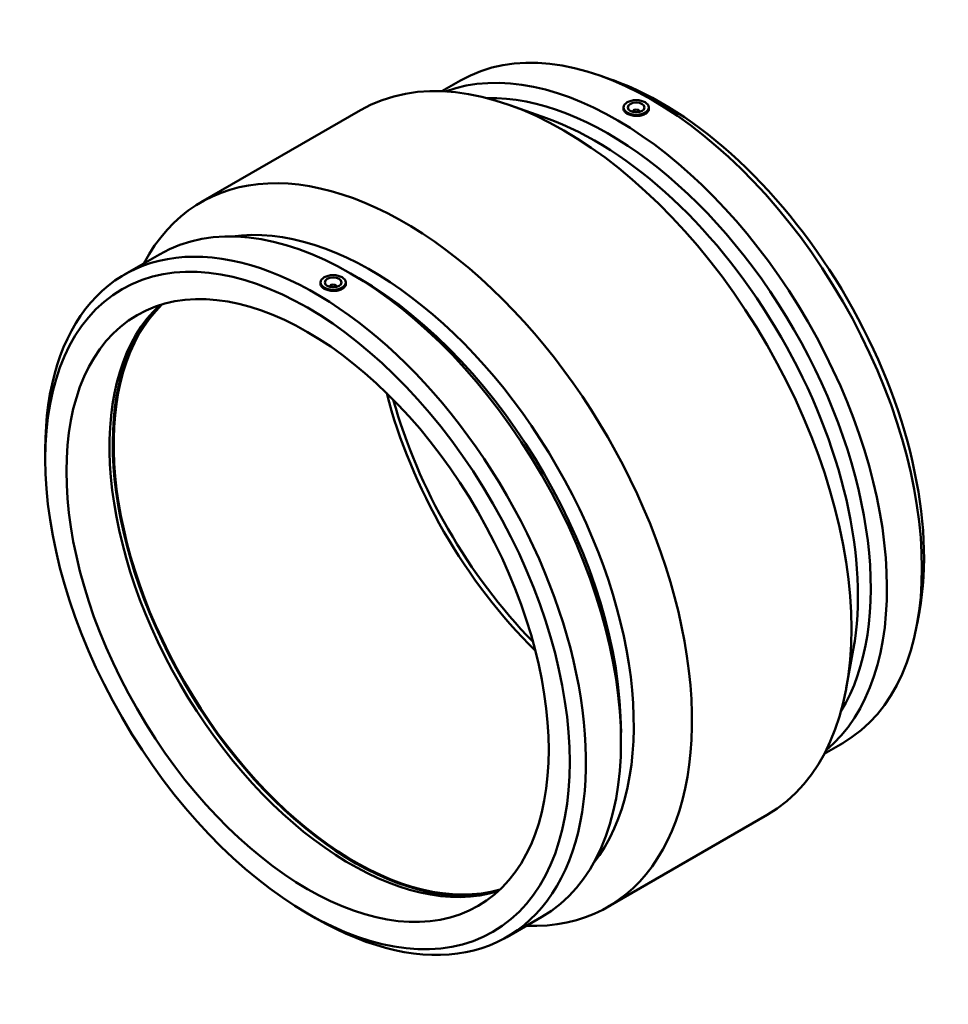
# Model space of a CAD drawing. Header units: inches. Extents: x -34 to 87, y -45 to 92.
# Tile 4 of 4: x 65 to 87, y 69 to 92. Entities that reach past the tile are written whole.
import ezdxf

# ---------------------------------------------------------------- set-up
doc = ezdxf.new("R2010")
doc.units = ezdxf.units.IN
doc.header["$MEASUREMENT"] = 0
doc.layers.add('Visible (ANSI)', color=7, linetype='Continuous', lineweight=50)

msp = doc.modelspace()

# ---------------------------------------------------------------- linework, layer by layer
at = {"layer": 'Visible (ANSI)'}
for p, q in [((78.895, 90.494), (78.621, 90.591)), ((74.912, 90.23), (75.342, 90.479)), ((77.351, 89.603), (76.494, 89.908)), ((69.283, 87.639), (73.006, 89.788)), ((79.153, 89.864), (79.15, 89.837)), ((79.369, 89.749), (79.369, 89.757)), ((79.526, 89.749), (79.526, 89.757)), ((79.742, 89.864), (79.745, 89.838)), ((67.496, 85.949), (68.313, 86.421)), ((72.075, 85.778), (72.072, 85.751)), ((72.665, 85.778), (72.667, 85.752)), ((72.968, 85.869), (72.778, 85.978)), ((72.291, 85.671), (72.291, 85.663)), ((72.449, 85.671), (72.449, 85.663)), ((65.647, 81.643), (65.647, 81.861)), ((86.061, 78.081), (86.009, 77.795)), ((84.518, 77.19), (84.354, 76.295)), ((79.093, 75.26), (79.093, 75.041)), ((83.842, 74.763), (84.272, 75.011)), ((78.783, 71.184), (82.506, 73.334)), ((71.772, 71.034), (71.961, 70.924)), ((76.426, 70.482), (77.243, 70.953))]:
    msp.add_line(p, q, dxfattribs=at)
for centre, major_axis, start_param, end_param in [((79.807, 82.745), (-4.465, 7.734), 3.141593, 6.283185), ((77.756, 81.561), (-4.75, 8.227), 3.141593, 6.283185), ((78.99, 82.274), (-4.465, 7.734), 3.241855, 6.182923), ((80.045, 82.883), (4.331, -7.502), 0.596455, 2.545138), ((78.801, 82.164), (-4.331, 7.502), 3.44608, 5.978698), ((79.447, 89.757), (-0.0787, 0), 2.963882, 6.460896), ((78.502, 81.992), (4.331, -7.502), 0.596455, 2.545138), ((74.033, 79.412), (-4.75, 8.227), 2.793427, 6.631351), ((72.778, 78.687), (-4.465, 7.734), 3.141593, 6.283185), ((71.961, 78.216), (-4.465, 7.734), 2.356194, 7.068583), ((73.266, 78.969), (-4.331, 7.502), 3.365645, 6.059133), ((72.968, 78.796), (4.331, -7.502), 0.785398, 2.356194), ((72.37, 85.671), (-0.0787, 0), 2.963882, 6.460896), ((72.778, 78.687), (3.982, -6.898), 3.268249, 6.156529), ((72.876, 78.744), (3.997, -6.923), 3.304615, 6.120163), ((72.876, 78.744), (3.982, -6.898), 3.280683, 6.144095), ((78.941, 82.245), (-3.982, 6.898), 1.120003, 2.02159), ((79.039, 82.302), (-3.982, 6.898), 1.149173, 1.992419)]:
    msp.add_ellipse(centre, major_axis=major_axis, ratio=0.57735, start_param=start_param, end_param=end_param, dxfattribs=at)
for centre, major_axis in [((79.447, 89.853), (0.295, 0)), ((79.447, 89.853), (0.197, 0)), ((71.772, 78.106), (-4.331, 7.502)), ((71.772, 78.106), (-3.982, 6.898)), ((72.37, 85.767), (0.295, 0)), ((72.37, 85.767), (-0.197, 0))]:
    msp.add_ellipse(centre, major_axis=major_axis, ratio=0.57735, dxfattribs=at)
for points, knots in [([(79.658, 89.703), (79.632, 89.688), (79.598, 89.675), (79.525, 89.658), (79.485, 89.654), (79.41, 89.655), (79.37, 89.66), (79.297, 89.679), (79.263, 89.692), (79.21, 89.723), (79.187, 89.742), (79.157, 89.783), (79.149, 89.806), (79.149, 89.83), (79.15, 89.834), (79.15, 89.837)], [0, 0, 0, 0, 0.285305, 0.285305, 0.570611, 0.570611, 0.855821, 0.855821, 1.141031, 1.141031, 1.426241, 1.426241, 1.711451, 1.711451, 1.757646, 1.757646, 1.757646, 1.757646]), ([(79.745, 89.838), (79.745, 89.834), (79.746, 89.83), (79.746, 89.805), (79.738, 89.781), (79.708, 89.738), (79.685, 89.718), (79.658, 89.703)], [3.9468954, 3.9468954, 3.9468954, 3.9468954, 3.9935126, 3.9935126, 4.2788178, 4.2788178, 4.5641231, 4.5641231, 4.5641231, 4.5641231]), ([(72.667, 85.752), (72.668, 85.748), (72.668, 85.744), (72.668, 85.718), (72.661, 85.695), (72.63, 85.652), (72.607, 85.632), (72.554, 85.602), (72.521, 85.588), (72.447, 85.572), (72.407, 85.568), (72.332, 85.569), (72.293, 85.574), (72.219, 85.592), (72.186, 85.606), (72.133, 85.636), (72.11, 85.655), (72.079, 85.697), (72.072, 85.72), (72.072, 85.744), (72.072, 85.748), (72.072, 85.751)], [1.664834, 1.664834, 1.664834, 1.664834, 1.711451, 1.711451, 1.996756, 1.996756, 2.282062, 2.282062, 2.567367, 2.567367, 2.852672, 2.852672, 3.137882, 3.137882, 3.423092, 3.423092, 3.708302, 3.708302, 3.993513, 3.993513, 4.039708, 4.039708, 4.039708, 4.039708])]:
    msp.add_open_spline(points, degree=3, knots=knots, dxfattribs=at)

doc.saveas('drawing.dxf')
